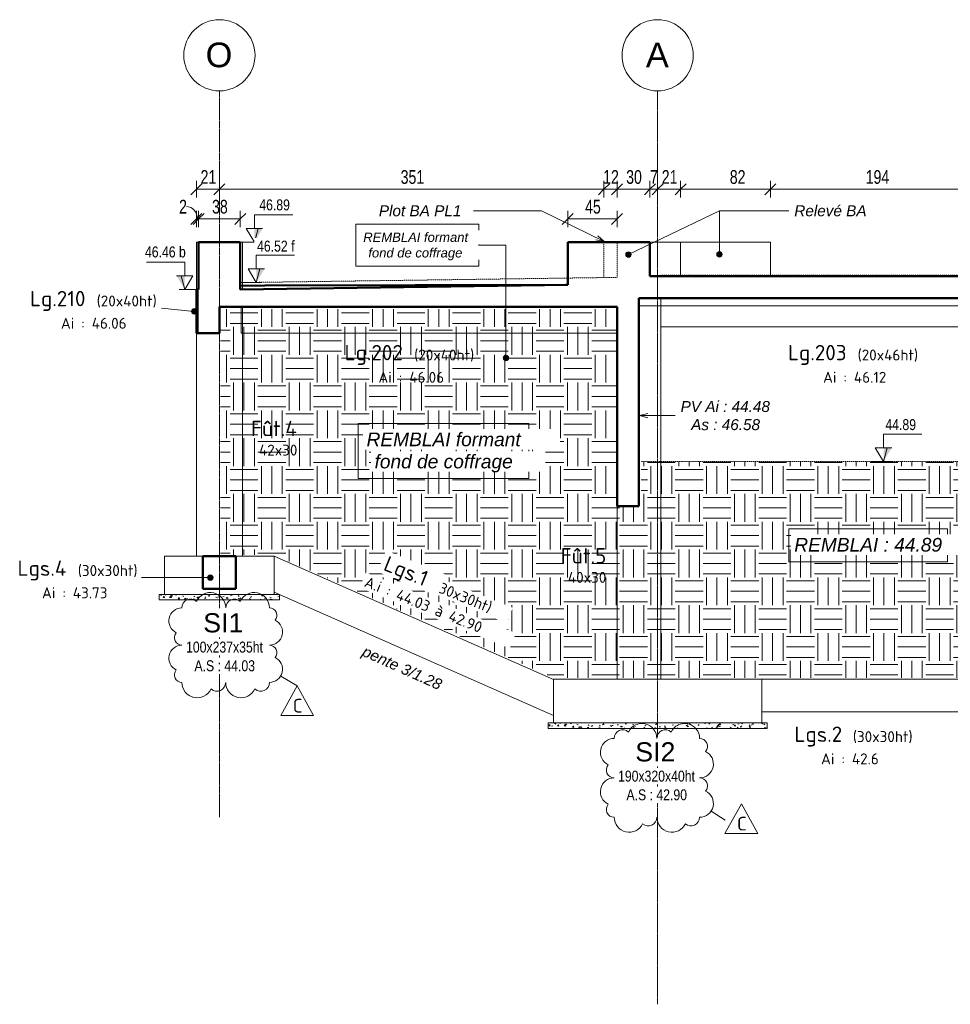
# Model space of a CAD drawing. Header units: millimetres. Extents: x 3690 to 285311, y -2348 to 78336.
# Tile 40 of 46: x 182780 to 191275, y 39938 to 48921. Entities that reach past the tile are written whole.
import ezdxf

# ---------------------------------------------------------------- set-up
doc = ezdxf.new("R2010")
doc.units = ezdxf.units.MM
doc.linetypes.add('Ligne de quadrillage', pattern=[22.225, 12.7, -3.175, 3.175, -3.175])
doc.linetypes.add('tiret perso', pattern=[2.6, 1.3, -1.3])
for name, color, linetype, lineweight in [('A-ANNO-DIMS', 211, 'Continuous', 9), ('A-ANNO-DIMS-50', 211, 'Continuous', 9), ('A-DETL', 90, 'Continuous', 5), ('A-DETL-GENF', 92, 'Continuous', 5), ('A-DETL-THIN', 151, 'Continuous', 5), ('A-DETL-WIDE', 214, 'Continuous', 50), ('A-FLOR', 192, 'Continuous', 5), ('A-WALL', 113, 'Continuous', 9), ('G-ANNO-DIMS', 111, 'Continuous', 9), ('G-ANNO-REVC', 71, 'Continuous', 9), ('G-ANNO-REVC-IDEN', 71, 'Continuous', 9), ('G-ANNO-TEXT', 231, 'Continuous', 9), ('S-BEAM', 12, 'Continuous', 5), ('S-BEAM-IDEN', 2, 'Continuous', 9), ('S-COLS', 52, 'Continuous', 5), ('S-COLS-IDEN', 171, 'Continuous', 9), ('S-FNDN', 32, 'Continuous', 9), ('S-FNDN-IDEN', 2, 'Continuous', 9), ('S-GRID', 1, 'Continuous', 9), ('S-GRID-IDEN', 1, 'Continuous', 9)]:
    doc.layers.add(name, color=color, linetype=linetype, lineweight=lineweight)
doc.styles.add('Arial Narrow_5', font='ARIALN.TTF', dxfattribs={"width": 0.9, "height": 125})
doc.styles.add('Arial_5', font='arial.ttf', dxfattribs={"height": 225})
doc.styles.add('Arial_6', font='arial.ttf', dxfattribs={"width": 0.8, "height": 100})
doc.styles.add('Arial_7', font='arial.ttf', dxfattribs={"height": 175})
doc.styles.add('Arial_I', font='ariali.ttf', dxfattribs={"height": 125})
doc.styles.add('Arial_I_1', font='ariali.ttf', dxfattribs={"height": 100})
doc.styles.add('Arial_I_3', font='ariali.ttf', dxfattribs={"height": 85})
doc.styles.add('ISOCPEUR', font='isocpeur.ttf', dxfattribs={"height": 100})
doc.styles.add('ISOCPEUR_1', font='isocpeur.ttf', dxfattribs={"height": 125})
doc.styles.add('ISOCPEUR_B', font='txt', dxfattribs={"height": 140})
doc.dimstyles.new('AB6_1_50_-_GB_1', dxfattribs={"dimscale": 304.8, "dimtxt": 127.928872, "dimasz": 0.328084, "dimexe": 0.246063, "dimexo": 0.0625, "dimgap": 0.04101, "dimtad": 1, "dimdec": 0, "dimlfac": 0.1, "dimdsep": 46, "dimtxsty": 'Arial Narrow_5', "dimblk1": 'OBLIQUE', "dimblk2": 'OBLIQUE', "dimsah": 1, "dimcen": 0.09, "dimazin": 0, "dimtfac": 1, "dimtdec": 4, "dimtix": 1, "dimtmove": 2, "dimatfit": 3, "dimfxl": 0.246063, "dimfxlon": 1, "dimtvp": 1, "dimtolj": 1, "dimtzin": 0, "dimarcsym": 2})
doc.dimstyles.new('AB6_1_50_-_GB_2', dxfattribs={"dimscale": 304.8, "dimtxt": 127.928872, "dimasz": 0.328084, "dimexe": 0.246063, "dimexo": 0.0625, "dimgap": 0.04101, "dimtad": 1, "dimdec": 0, "dimlfac": 0.1, "dimdsep": 46, "dimtxsty": 'Arial Narrow_5', "dimblk1": 'OBLIQUE', "dimblk2": 'OBLIQUE', "dimsah": 1, "dimcen": 0.09, "dimazin": 0, "dimtfac": 1, "dimtdec": 4, "dimtix": 1, "dimtmove": 1, "dimatfit": 3, "dimfxl": 0.246063, "dimfxlon": 1, "dimtvp": 1, "dimtolj": 1, "dimtzin": 0, "dimarcsym": 2})
doc.dimstyles.new('AB6_1_50_-_GB_3', dxfattribs={"dimscale": 304.8, "dimtxt": 127.928872, "dimasz": 0.328084, "dimexe": 0.246063, "dimexo": 0.0625, "dimgap": 0.04101, "dimtad": 1, "dimdec": 0, "dimlfac": 0.1, "dimdsep": 46, "dimtxsty": 'Arial Narrow_5', "dimblk1": 'OBLIQUE', "dimblk2": 'OBLIQUE', "dimsah": 1, "dimcen": 0.09, "dimazin": 0, "dimtfac": 1, "dimtdec": 4, "dimtix": 1, "dimtmove": 0, "dimatfit": 3, "dimfxl": 0.246063, "dimfxlon": 1, "dimtvp": 1, "dimtolj": 1, "dimtzin": 0, "dimarcsym": 2})

# ---------------------------------------------------------------- blocks, each defined once
blk = doc.blocks.new('Quadrillage - M_Extrémité de la ligne de quadrillage - Cercle-11575-101 variante')
at = {"layer": 'S-GRID-IDEN'}
blk.add_circle((-15938.1, 48596.2), 325, dxfattribs=at)
blk = doc.blocks.new('Cotes d_élévation - M_Cote d_élévation - Extérieur rempli-1422902-101 variante')
at = {"layer": 'G-ANNO-DIMS'}
blk.add_hatch(color=256, dxfattribs=at).paths.add_polyline_path([(-7492.7, 44483.3), (-7492.7, 44608.3), (-7417.7, 44608.3)])
for p, q in [((-7492.7, 44608.3), (-7492.7, 44733.3)), ((-7492.7, 44733.3), (-7142.7, 44733.3)), ((-7492.7, 44483.3), (-7567.7, 44608.3)), ((-7492.7, 44608.3), (-7567.7, 44608.3)), ((-7417.7, 44608.3), (-7492.7, 44608.3)), ((-7459.3, 44608.3), (-7492.7, 44483.3)), ((-7542.7, 44483.3), (-7442.7, 44483.3))]:
    blk.add_line(p, q, dxfattribs=at)
blk = doc.blocks.new('DIMBLOCK428-101 variante')
at = {"layer": 'A-ANNO-DIMS-50'}
for p, q in [((184393.6, 47374.5), (184393.6, 47449.5)), ((184603.6, 47374.5), (184603.6, 47449.5)), ((184393.6, 47374.5), (184603.6, 47374.5)), ((184393.6, 47374.5), (184393.6, 47299.5)), ((184603.6, 47374.5), (184603.6, 47299.5))]:
    blk.add_line(p, q, dxfattribs=at)
at = {"layer": 'A-ANNO-DIMS-50', "lineweight": 18}
for p, q in [((184393.6, 47374.5), (184343.6, 47324.5)), ((184393.6, 47374.5), (184443.6, 47424.5)), ((184603.6, 47374.5), (184553.6, 47324.5)), ((184603.6, 47374.5), (184653.6, 47424.5))]:
    blk.add_line(p, q, dxfattribs=at)
at = {"layer": 'A-ANNO-DIMS-50', "color": 0, "insert": (184431.6, 47548.6), "char_height": 125, "width": 160.825, "attachment_point": 1, "line_spacing_factor": 0.974696, "style": 'Arial Narrow_5'}
blk.add_mtext('21', dxfattribs=at)
blk = doc.blocks.new('_Oblique')
at = {"color": 0, "linetype": 'ByBlock', "lineweight": -2}
blk.add_line((-0.5, -0.5), (0.5, 0.5), dxfattribs=at)
blk = doc.blocks.new('DIMBLOCK429-101 variante')
at = {"layer": 'A-ANNO-DIMS-50'}
for p, q in [((184603.6, 47374.5), (184603.6, 47449.5)), ((188113.6, 47374.5), (188113.6, 47449.5)), ((184603.6, 47374.5), (188113.6, 47374.5)), ((184603.6, 47374.5), (184603.6, 47299.5)), ((188113.6, 47374.5), (188113.6, 47299.5))]:
    blk.add_line(p, q, dxfattribs=at)
at = {"layer": 'A-ANNO-DIMS-50', "lineweight": 18}
for p, q in [((184603.6, 47374.5), (184553.6, 47324.5)), ((184603.6, 47374.5), (184653.6, 47424.5)), ((188113.6, 47374.5), (188063.6, 47324.5)), ((188113.6, 47374.5), (188163.6, 47424.5))]:
    blk.add_line(p, q, dxfattribs=at)
at = {"layer": 'A-ANNO-DIMS-50', "color": 0, "insert": (186258.1, 47548.6), "char_height": 125, "width": 241.237, "attachment_point": 1, "line_spacing_factor": 0.974696, "style": 'Arial Narrow_5'}
blk.add_mtext('351', dxfattribs=at)
blk = doc.blocks.new('DIMBLOCK430-101 variante')
at = {"layer": 'A-ANNO-DIMS-50'}
for p, q in [((188113.6, 47374.5), (188113.6, 47449.5)), ((188233.6, 47374.5), (188233.6, 47449.5)), ((188113.6, 47374.5), (188233.6, 47374.5)), ((188113.6, 47374.5), (188113.6, 47299.5)), ((188233.6, 47374.5), (188233.6, 47299.5))]:
    blk.add_line(p, q, dxfattribs=at)
at = {"layer": 'A-ANNO-DIMS-50', "lineweight": 18}
for p, q in [((188113.6, 47374.5), (188063.6, 47324.5)), ((188113.6, 47374.5), (188163.6, 47424.5)), ((188233.6, 47374.5), (188183.6, 47324.5)), ((188233.6, 47374.5), (188283.6, 47424.5))]:
    blk.add_line(p, q, dxfattribs=at)
at = {"layer": 'A-ANNO-DIMS-50', "color": 0, "insert": (188106.6, 47548.6), "char_height": 125, "width": 160.825, "attachment_point": 1, "line_spacing_factor": 0.974696, "style": 'Arial Narrow_5'}
blk.add_mtext('12', dxfattribs=at)
blk = doc.blocks.new('DIMBLOCK431-101 variante')
at = {"layer": 'A-ANNO-DIMS-50'}
for p, q in [((188233.6, 47374.5), (188233.6, 47449.5)), ((188533.6, 47374.5), (188533.6, 47449.5)), ((188233.6, 47374.5), (188533.6, 47374.5)), ((188233.6, 47374.5), (188233.6, 47299.5)), ((188533.6, 47374.5), (188533.6, 47299.5))]:
    blk.add_line(p, q, dxfattribs=at)
at = {"layer": 'A-ANNO-DIMS-50', "lineweight": 18}
for p, q in [((188233.6, 47374.5), (188183.6, 47324.5)), ((188233.6, 47374.5), (188283.6, 47424.5)), ((188533.6, 47374.5), (188483.6, 47324.5)), ((188533.6, 47374.5), (188583.6, 47424.5))]:
    blk.add_line(p, q, dxfattribs=at)
at = {"layer": 'A-ANNO-DIMS-50', "color": 0, "insert": (188316.6, 47548.6), "char_height": 125, "width": 160.825, "attachment_point": 1, "line_spacing_factor": 0.974696, "style": 'Arial Narrow_5'}
blk.add_mtext('30', dxfattribs=at)
blk = doc.blocks.new('DIMBLOCK432-101 variante')
at = {"layer": 'A-ANNO-DIMS-50'}
for p, q in [((188533.6, 47374.5), (188533.6, 47449.5)), ((188603.6, 47374.5), (188603.6, 47449.5)), ((188533.6, 47374.5), (188603.6, 47374.5)), ((188533.6, 47374.5), (188533.6, 47299.5)), ((188603.6, 47374.5), (188603.6, 47299.5))]:
    blk.add_line(p, q, dxfattribs=at)
at = {"layer": 'A-ANNO-DIMS-50', "lineweight": 18}
for p, q in [((188533.6, 47374.5), (188483.6, 47324.5)), ((188533.6, 47374.5), (188583.6, 47424.5)), ((188603.6, 47374.5), (188553.6, 47324.5)), ((188603.6, 47374.5), (188653.6, 47424.5))]:
    blk.add_line(p, q, dxfattribs=at)
at = {"layer": 'A-ANNO-DIMS-50', "color": 0, "insert": (188535.1, 47548.6), "char_height": 125, "width": 80.412, "attachment_point": 1, "line_spacing_factor": 0.974696, "style": 'Arial Narrow_5'}
blk.add_mtext('7', dxfattribs=at)
blk = doc.blocks.new('DIMBLOCK433-101 variante')
at = {"layer": 'A-ANNO-DIMS-50'}
for p, q in [((188603.6, 47374.5), (188603.6, 47449.5)), ((188813.6, 47374.5), (188813.6, 47449.5)), ((188603.6, 47374.5), (188813.6, 47374.5)), ((188603.6, 47374.5), (188603.6, 47299.5)), ((188813.6, 47374.5), (188813.6, 47299.5))]:
    blk.add_line(p, q, dxfattribs=at)
at = {"layer": 'A-ANNO-DIMS-50', "lineweight": 18}
for p, q in [((188603.6, 47374.5), (188553.6, 47324.5)), ((188603.6, 47374.5), (188653.6, 47424.5)), ((188813.6, 47374.5), (188763.6, 47324.5)), ((188813.6, 47374.5), (188863.6, 47424.5))]:
    blk.add_line(p, q, dxfattribs=at)
at = {"layer": 'A-ANNO-DIMS-50', "color": 0, "insert": (188641.6, 47548.6), "char_height": 125, "width": 160.825, "attachment_point": 1, "line_spacing_factor": 0.974696, "style": 'Arial Narrow_5'}
blk.add_mtext('21', dxfattribs=at)
blk = doc.blocks.new('DIMBLOCK434-101 variante')
at = {"layer": 'A-ANNO-DIMS-50'}
for p, q in [((188813.6, 47374.5), (188813.6, 47449.5)), ((189633.6, 47374.5), (189633.6, 47449.5)), ((188813.6, 47374.5), (189633.6, 47374.5)), ((188813.6, 47374.5), (188813.6, 47299.5)), ((189633.6, 47374.5), (189633.6, 47299.5))]:
    blk.add_line(p, q, dxfattribs=at)
at = {"layer": 'A-ANNO-DIMS-50', "lineweight": 18}
for p, q in [((188813.6, 47374.5), (188763.6, 47324.5)), ((188813.6, 47374.5), (188863.6, 47424.5)), ((189633.6, 47374.5), (189583.6, 47324.5)), ((189633.6, 47374.5), (189683.6, 47424.5))]:
    blk.add_line(p, q, dxfattribs=at)
at = {"layer": 'A-ANNO-DIMS-50', "color": 0, "insert": (189262.6, 47548.6), "char_height": 125, "width": 160.825, "attachment_point": 1, "line_spacing_factor": 0.974696, "style": 'Arial Narrow_5'}
blk.add_mtext('82', dxfattribs=at)
blk = doc.blocks.new('DIMBLOCK435-101 variante')
at = {"layer": 'A-ANNO-DIMS-50'}
for p, q in [((189633.6, 47374.5), (189633.6, 47449.5)), ((191573.6, 47374.5), (191573.6, 47449.5)), ((189633.6, 47374.5), (191573.6, 47374.5)), ((189633.6, 47374.5), (189633.6, 47299.5)), ((191573.6, 47374.5), (191573.6, 47299.5))]:
    blk.add_line(p, q, dxfattribs=at)
at = {"layer": 'A-ANNO-DIMS-50', "lineweight": 18}
for p, q in [((189633.6, 47374.5), (189583.6, 47324.5)), ((189633.6, 47374.5), (189683.6, 47424.5)), ((191573.6, 47374.5), (191523.6, 47324.5)), ((191573.6, 47374.5), (191623.6, 47424.5))]:
    blk.add_line(p, q, dxfattribs=at)
at = {"layer": 'A-ANNO-DIMS-50', "color": 0, "insert": (190503.1, 47548.6), "char_height": 125, "width": 241.237, "attachment_point": 1, "line_spacing_factor": 0.974696, "style": 'Arial Narrow_5'}
blk.add_mtext('194', dxfattribs=at)
blk = doc.blocks.new('DIMBLOCK448-101 variante')
at = {"layer": 'A-ANNO-DIMS-50'}
for p, q in [((187783.6, 47103.5), (187783.6, 47178.5)), ((188233.6, 47103.5), (188233.6, 47178.5)), ((187783.6, 47103.5), (188233.6, 47103.5)), ((187783.6, 47103.5), (187783.6, 47028.5)), ((188233.6, 47103.5), (188233.6, 47028.5))]:
    blk.add_line(p, q, dxfattribs=at)
at = {"layer": 'A-ANNO-DIMS-50', "lineweight": 18}
for p, q in [((187783.6, 47103.5), (187733.6, 47053.5)), ((187783.6, 47103.5), (187833.6, 47153.5)), ((188233.6, 47103.5), (188183.6, 47053.5)), ((188233.6, 47103.5), (188283.6, 47153.5))]:
    blk.add_line(p, q, dxfattribs=at)
at = {"layer": 'A-ANNO-DIMS-50', "color": 0, "insert": (187941.6, 47277.6), "char_height": 125, "width": 160.825, "attachment_point": 1, "line_spacing_factor": 0.974696, "style": 'Arial Narrow_5'}
blk.add_mtext('45', dxfattribs=at)
blk = doc.blocks.new('DIMBLOCK449-101 variante')
at = {"layer": 'A-ANNO-DIMS-50'}
for p, q in [((184393.6, 47103.5), (184393.6, 47178.5)), ((184413.6, 47103.5), (184413.6, 47178.5)), ((184393.6, 47103.5), (184413.6, 47103.5)), ((184393.6, 47103.5), (184393.6, 47028.5)), ((184413.6, 47103.5), (184413.6, 47028.5))]:
    blk.add_line(p, q, dxfattribs=at)
at = {"layer": 'A-ANNO-DIMS-50', "lineweight": 18}
for p, q in [((184393.6, 47103.5), (184343.6, 47053.5)), ((184413.6, 47103.5), (184363.6, 47053.5)), ((184393.6, 47103.5), (184443.6, 47153.5)), ((184413.6, 47103.5), (184463.6, 47153.5))]:
    blk.add_line(p, q, dxfattribs=at)
at = {"layer": 'A-ANNO-DIMS-50'}
blk.add_ellipse((184302.6, 47103.5), major_axis=(0, 114), ratio=0.886118, start_param=4.712389, end_param=6.283185, dxfattribs=at)
at = {"layer": 'A-ANNO-DIMS-50', "color": 0, "insert": (184235.6, 47277.6), "char_height": 125, "width": 80.412, "attachment_point": 1, "line_spacing_factor": 0.974696, "style": 'Arial Narrow_5'}
blk.add_mtext('2', dxfattribs=at)
blk = doc.blocks.new('DIMBLOCK450-101 variante')
at = {"layer": 'A-ANNO-DIMS-50'}
for p, q in [((184413.6, 47103.5), (184413.6, 47178.5)), ((184793.6, 47103.5), (184793.6, 47178.5)), ((184413.6, 47103.5), (184793.6, 47103.5)), ((184413.6, 47103.5), (184413.6, 47028.5)), ((184793.6, 47103.5), (184793.6, 47028.5))]:
    blk.add_line(p, q, dxfattribs=at)
at = {"layer": 'A-ANNO-DIMS-50', "lineweight": 18}
for p, q in [((184413.6, 47103.5), (184363.6, 47053.5)), ((184413.6, 47103.5), (184463.6, 47153.5)), ((184793.6, 47103.5), (184743.6, 47053.5)), ((184793.6, 47103.5), (184843.6, 47153.5))]:
    blk.add_line(p, q, dxfattribs=at)
at = {"layer": 'A-ANNO-DIMS-50', "color": 0, "insert": (184536.6, 47277.6), "char_height": 125, "width": 160.825, "attachment_point": 1, "line_spacing_factor": 0.974696, "style": 'Arial Narrow_5'}
blk.add_mtext('38', dxfattribs=at)
blk = doc.blocks.new('Family - ___-3267681-101 variante')
at = {"layer": 'G-ANNO-REVC'}
for centre, radius, start, end in [((-16020.8, 43554.6), 140, 0, 154.79123), ((-15620.8, 43554.6), 140, 0, 154.79123), ((-16200.8, 43554.6), 80, 48.18969, 180), ((-15800.8, 43554.6), 80, 48.18969, 180), ((-16280.8, 43435.6), 119, 90, 244.79123), ((-15480.8, 43486.6), 68, 318.18969, 90), ((-15480.8, 43333.6), 119, 270, 64.79123), ((-16280.8, 43282.6), 68, 138.18969, 270), ((-16280.8, 43095.6), 119, 90, 244.79123), ((-15480.8, 43146.6), 68, 318.18969, 90), ((-15480.8, 42993.6), 119, 270, 64.79123), ((-16280.8, 42942.6), 68, 138.18969, 270), ((-16140.8, 42874.6), 140, 180, 334.79123), ((-15960.8, 42874.6), 80, 228.18969, 0), ((-15740.8, 42874.6), 140, 180, 334.79123), ((-15560.8, 42874.6), 80, 228.18969, 0)]:
    blk.add_arc(centre, radius, start, end, dxfattribs=at)
blk = doc.blocks.new('Family - ___-3267693-101 variante')
at = {"layer": 'G-ANNO-REVC'}
for centre, radius, start, end in [((-12081.2, 42363.8), 136.5, 0, 154.79123), ((-11691.2, 42363.8), 136.5, 0, 154.79123), ((-12256.7, 42363.8), 78, 48.18969, 180), ((-11866.7, 42363.8), 78, 48.18969, 180), ((-12334.7, 42237.8), 126, 90, 244.79123), ((-11554.7, 42291.8), 72, 318.18969, 90), ((-11554.7, 42129.8), 126, 270, 64.79123), ((-12334.7, 42075.8), 72, 138.18969, 270), ((-12334.7, 41877.8), 126, 90, 244.79123), ((-11554.7, 41931.8), 72, 318.18969, 90), ((-11554.7, 41769.8), 126, 270, 64.79123), ((-12334.7, 41715.8), 72, 138.18969, 270), ((-12198.2, 41643.8), 136.5, 180, 334.79123), ((-12022.7, 41643.8), 78, 228.18969, 0), ((-11808.2, 41643.8), 136.5, 180, 334.79123), ((-11632.7, 41643.8), 78, 228.18969, 0)]:
    blk.add_arc(centre, radius, start, end, dxfattribs=at)
blk = doc.blocks.new('M_Etiquette de révision - M_Etiquette de révision-2978296-101 variante')
at = {"layer": 'G-ANNO-REVC-IDEN'}
for p, q in [((-15378.2, 42571.8), (-15228.2, 42842.4)), ((-15228.2, 42842.4), (-15078.2, 42571.8)), ((-15078.2, 42571.8), (-15378.2, 42571.8))]:
    blk.add_line(p, q, dxfattribs=at)

msp = doc.modelspace()

# ---------------------------------------------------------------- hatches: boundary and pattern name
at = {"layer": 'A-DETL-GENF'}
h = msp.add_hatch(dxfattribs=at)
h.set_pattern_fill('FP_57', color=253, style=0, pattern_type=2)
h.set_pattern_definition([(0, (190796.47, 33958.4), (254, 254), [254, -254]), (0, (190796.47, 34053.65), (254, 254), [254, -254]), (0, (190796.47, 34148.9), (254, 254), [254, -254]), (90, (190828.22, 34180.65), (-254, 254), [254, -254]), (90, (190923.47, 34180.65), (-254, 254), [254, -254]), (90, (191018.72, 34180.65), (-254, 254), [254, -254])])
h.paths.add_polyline_path([(195843.34, 41691.8), (195856.19, 41767.46), (195880.68, 41840.2), (195916.21, 41908.24), (195961.91, 41969.9), (196016.67, 42023.68), (196079.14, 42068.27), (196147.8, 42102.57), (196220.97, 42125.74), (196296.86, 42137.23), (196373.61, 42136.74), (196373.61, 44890), (188453.61, 44890), (188453.61, 44473.3), (188223.61, 44473.3), (188223.61, 46279.78), (184613.61, 46279.78), (184613.61, 44037.1), (185105.6, 44037.1), (187660.32, 42914.9), (193406, 42914.9), (195354.43, 41937.14)])
h = msp.add_hatch(dxfattribs=at)
h.set_pattern_fill('FP_58', style=0, pattern_type=2)
h.set_pattern_definition([(50, (175087.38, 25405.01), (136.6383, -11.95415), [14.287, -157.162]), (355, (175087.38, 25405.01), (-26.4328, 143.293), [12.573, -124.587]), (100.451, (175098.76, 25404.02), (110.2073, 131.33785), [12.573, -133.137]), (46.184, (175087.38, 25443.12), (203.3094, -31.533), [21.431, -235.744]), (96.636, (175104.32, 25440.49), (178.052, 185.5712), [18.214, -200.352]), (351.184, (175087.38, 25443.12), (178.0533, 185.5696), [17.145, -188.595]), (21, (175106.43, 25433.59), (113.7111, -76.6989), [14.287, -157.162]), (326, (175106.43, 25433.59), (46.3515, 138.1404), [12.573, -124.587]), (71.451, (175115.9, 25427.2), (160.06335, 61.4411), [12.573, -133.137]), (37.5, (175087.375, 25405.015), (2.31655, 63.41591), [12.573, -111.633, 12.573, -115.062, -126.206]), (37.5, (175087.375, 25405.015), (2.31655, 63.41591), [-251.841, 12.573, -113.633]), (7.5, (175087.375, 25405.015), (50.11464, 75.13506), [12.573, -60.198, 12.573, -108.775, -48.101]), (7.5, (175087.375, 25405.015), (50.11464, 75.13506), [-194.119, 12.573, -35.528]), (327.5, (175044.894, 25405.015), (101.69258, -4.2962), [12.573, -35.052, 12.573, -136.017, -197.167]), (327.5, (175044.894, 25405.015), (101.69258, -4.2962), [-196.215, 12.573, -184.594]), (317.5, (175025.84, 25405.015), (111.0972, 19.0699), [12.573, -49.34, 12.573, -86.106, -140.018]), (317.5, (175025.84, 25405.015), (111.0972, 19.0699), [-160.592, 12.573, -127.445])])
h.paths.add_polyline_path([(185153.61, 43627.1), (185153.61, 43677.1), (184053.61, 43677.1), (184053.61, 43627.1)])
h = msp.add_hatch(dxfattribs=at)
h.set_pattern_fill('FP_61', style=0, pattern_type=2)
h.set_pattern_definition([(50, (178687.38, 24232.81), (136.6383, -11.95415), [14.288, -157.163]), (355, (178687.38, 24232.81), (-26.4328, 143.293), [12.573, -124.587]), (100.451, (178698.76, 24231.82), (110.2073, 131.33785), [12.573, -133.137]), (46.184, (178687.38, 24270.92), (203.3094, -31.533), [21.431, -235.744]), (96.636, (178704.32, 24268.29), (178.052, 185.5712), [18.214, -200.352]), (351.184, (178687.38, 24270.92), (178.0533, 185.5696), [17.145, -188.595]), (21, (178706.43, 24261.39), (113.71107, -76.6989), [14.287, -157.162]), (326, (178706.43, 24261.39), (46.3515, 138.1404), [12.573, -124.587]), (71.451, (178715.9, 24255), (160.06335, 61.4411), [12.573, -133.137]), (37.5, (178687.375, 24232.815), (2.31655, 63.41591), [12.573, -111.633, 12.573, -115.062, -126.206]), (37.5, (178687.375, 24232.815), (2.31655, 63.41591), [-251.841, 12.573, -113.633]), (7.5, (178687.375, 24232.815), (50.11464, 75.13506), [12.573, -60.198, 12.573, -108.775, -48.101]), (7.5, (178687.375, 24232.815), (50.11464, 75.13506), [-194.119, 12.573, -35.528]), (327.5, (178644.894, 24232.815), (101.69258, -4.2962), [12.573, -35.052, 12.573, -136.017, -197.167]), (327.5, (178644.894, 24232.815), (101.69258, -4.2962), [-196.215, 12.573, -184.594]), (317.5, (178625.84, 24232.815), (111.0972, 19.0699), [12.573, -49.34, 12.573, -86.106, -140.018]), (317.5, (178625.84, 24232.815), (111.0972, 19.0699), [-160.592, 12.573, -127.445])])
h.paths.add_polyline_path([(189603.61, 42454.9), (189603.61, 42504.9), (187603.61, 42504.9), (187603.61, 42454.9)])
at = {"layer": 'G-ANNO-TEXT'}
h = msp.add_hatch(color=7, dxfattribs=at)
edge = h.paths.add_edge_path()
edge.add_arc((189167.72, 46779.92), 25, 0, 360)
h = msp.add_hatch(color=7, dxfattribs=at)
edge = h.paths.add_edge_path()
edge.add_arc((188337.56, 46778.22), 25, 0, 360)
h = msp.add_hatch(color=7, dxfattribs=at)
edge = h.paths.add_edge_path()
edge.add_arc((187219.12, 45834.51), 25, 0, 360)
at = {"layer": 'S-BEAM-IDEN'}
h = msp.add_hatch(color=256, dxfattribs=at)
edge = h.paths.add_edge_path()
edge.add_arc((184373.55, 46260), 25, 0, 360)
h = msp.add_hatch(color=256, dxfattribs=at)
edge = h.paths.add_edge_path()
edge.add_arc((184521.16, 43830.62), 25, 0, 360)

# ---------------------------------------------------------------- linework, layer by layer
at = {"layer": 'A-DETL', "linetype": 'tiret perso'}
for p, q in [((188113.61, 46890), (188113.61, 46568.34)), ((188233.61, 46570), (188233.61, 46890)), ((184793.61, 46522.55), (188233.61, 46570)), ((188633.61, 46590), (197762.1, 46590)), ((196373.61, 44890), (188453.61, 44890))]:
    msp.add_line(p, q, dxfattribs=at)
at = {"layer": 'A-DETL-THIN'}
for p, q in [((184053.61, 43677.1), (184053.61, 43627.1)), ((185153.61, 43677.1), (184053.61, 43677.1)), ((185153.61, 43627.1), (185153.61, 43677.1)), ((184053.61, 43627.1), (185153.61, 43627.1)), ((187603.61, 42504.9), (187603.61, 42454.9)), ((189603.61, 42504.9), (187603.61, 42504.9)), ((189603.61, 42454.9), (189603.61, 42504.9)), ((187603.61, 42454.9), (189603.61, 42454.9))]:
    msp.add_line(p, q, dxfattribs=at)
at = {"layer": 'A-DETL-WIDE'}
for p, q in [((184793.61, 46890), (184413.61, 46890)), ((184413.61, 46890), (184413.61, 46460)), ((184793.61, 46460.96), (184793.61, 46890)), ((188533.61, 46890), (187783.61, 46890)), ((187783.61, 46890), (187783.61, 46502.8)), ((188533.61, 46580), (188533.61, 46890)), ((192343.61, 46580), (188533.61, 46580)), ((184413.61, 46460), (184403.61, 46460)), ((184403.61, 46460), (184403.61, 46060)), ((187783.61, 46502.8), (184793.61, 46460.96)), ((188433.61, 46228.85), (188433.61, 46380)), ((188433.61, 46380), (192343.61, 46380)), ((184603.61, 46060), (184603.61, 46300)), ((184603.61, 46300), (188233.61, 46300)), ((188233.61, 46300), (188233.61, 46228.85)), ((184403.61, 46060), (184603.61, 46060))]:
    msp.add_line(p, q, dxfattribs=at)
at = {"layer": 'A-FLOR', "lineweight": 50}
for p, q in [((185019.62, 46495.9), (184793.61, 46494.34)), ((187761.92, 46502.63), (185019.62, 46495.9)), ((187783.61, 46502.97), (187761.92, 46502.63))]:
    msp.add_line(p, q, dxfattribs=at)
at = {"layer": 'A-FLOR'}
for p, q in [((188633.61, 46380), (188633.61, 46310)), ((192503.61, 46310), (188433.61, 46310))]:
    msp.add_line(p, q, dxfattribs=at)
at = {"layer": 'A-WALL'}
for p, q in [((189633.61, 46890), (188813.61, 46890)), ((188813.61, 46890), (188813.61, 46580)), ((189633.61, 46580), (189633.61, 46890))]:
    msp.add_line(p, q, dxfattribs=at)
at = {"layer": 'A-WALL', "lineweight": 50}
for p, q in [((188233.61, 46228.85), (188233.61, 44483.3)), ((188433.61, 44483.3), (188433.61, 46228.85)), ((188233.61, 44483.3), (188433.61, 44483.3))]:
    msp.add_line(p, q, dxfattribs=at)
at = {"layer": 'G-ANNO-DIMS'}
for p, q in [((184793.61, 46890), (184987.03, 46890)), ((184987.03, 46890), (184922.53, 46890)), ((184274.92, 46460), (184286.9, 46460)), ((184403.61, 46460), (184274.92, 46460)), ((184793.61, 46522.55), (184986.21, 46522.55)), ((184986.21, 46522.55), (184940.1, 46522.55)), ((190556.8, 44890), (190740.29, 44890)), ((190740.29, 44890), (190665.74, 44890))]:
    msp.add_line(p, q, dxfattribs=at)
at = {"layer": 'G-ANNO-REVC-IDEN'}
for p, q in [((185162.99, 42932.49), (185313.54, 42842.45)), ((189092.45, 41700.87), (189218.75, 41618.39))]:
    msp.add_line(p, q, dxfattribs=at)
at = {"layer": 'G-ANNO-TEXT', "color": 50}
for p, q in [((186926.2, 47177.87), (186922.8, 47177.87)), ((187542.53, 47177.87), (186926.2, 47177.87)), ((188116.19, 46897.1), (187542.53, 47177.87)), ((188337.56, 46778.22), (189167.72, 47177.87)), ((189167.72, 47177.87), (189801.19, 47177.87)), ((189167.72, 46779.92), (189167.72, 47177.87)), ((189167.72, 47177.87), (189801.19, 47177.87)), ((188116.19, 46897.1), (188039.99, 46912.02)), ((188116.19, 46897.1), (188057.66, 46948.12)), ((187219.12, 46864.15), (186972.41, 46864.15)), ((187219.12, 45834.51), (187219.12, 46864.15)), ((188438.47, 45308.58), (188513.47, 45328.68)), ((188438.47, 45308.58), (188513.47, 45288.49)), ((188438.47, 45308.58), (188763.67, 45308.58))]:
    msp.add_line(p, q, dxfattribs=at)
at = {"layer": 'G-ANNO-TEXT', "color": 50, "flags": 128}
for points in [[(185850.41, 47056.4), (186972.41, 47056.4), (186972.41, 46671.9), (185850.41, 46671.9)], [(185870.4, 45238.15), (187428.9, 45238.15), (187428.9, 44734.15), (185870.4, 44734.15)], [(189801.19, 44276.64), (191250.69, 44276.64), (191250.69, 43974.64), (189801.19, 43974.64)]]:
    msp.add_lwpolyline(points, close=True, dxfattribs=at)
at = {"layer": 'G-ANNO-TEXT', "color": 50}
for centre in [(189167.72, 46779.92), (188337.56, 46778.22), (187219.12, 45834.51)]:
    msp.add_circle(centre, 25, dxfattribs=at)
at = {"layer": 'S-BEAM', "lineweight": 50}
for p, q in [((184403.61, 46460), (184393.61, 46460)), ((184393.61, 46460), (184393.61, 46060)), ((184393.61, 46060), (184403.61, 46060)), ((184753.61, 44027.1), (184453.61, 44027.1)), ((184453.61, 44027.1), (184453.61, 43727.1)), ((184753.61, 43727.1), (184753.61, 44027.1)), ((184453.61, 43727.1), (184753.61, 43727.1))]:
    msp.add_line(p, q, dxfattribs=at)
at = {"layer": 'S-BEAM'}
for p, q in [((184393.61, 46460), (184403.61, 46460)), ((184393.61, 46060), (184393.61, 46460)), ((184393.61, 46460), (184393.61, 46060)), ((184403.61, 46460), (184393.61, 46460)), ((188633.61, 46380), (188633.61, 46120)), ((188633.61, 46310), (188633.61, 46380)), ((184803.61, 46060), (184803.61, 46300)), ((184803.61, 46300), (184803.61, 46060)), ((188633.61, 46120), (188633.61, 46310)), ((188233.61, 46060), (188233.61, 46228.85)), ((188233.61, 46228.85), (188233.61, 46060)), ((188633.61, 46120), (192403.61, 46120)), ((188633.61, 46120), (192403.61, 46120)), ((184403.61, 46060), (184393.61, 46060)), ((184393.61, 46060), (184403.61, 46060)), ((184803.61, 46060), (188233.61, 46060)), ((184803.61, 46060), (188233.61, 46060)), ((184753.61, 44027.1), (184453.61, 44027.1)), ((184453.61, 44027.1), (184453.61, 43727.1)), ((184753.61, 43727.1), (184753.61, 44027.1)), ((185103.61, 44027.08), (185103.61, 43699.18)), ((185103.65, 44027.08), (187653.61, 42901.58)), ((184453.61, 43727.1), (184753.61, 43727.1)), ((185103.61, 43699.18), (187653.61, 42573.66)), ((187653.61, 42573.66), (187653.61, 42901.58)), ((189553.61, 42904.9), (189553.61, 42604.9)), ((189553.61, 42904.9), (191703.61, 42904.9)), ((189553.61, 42604.9), (191703.61, 42604.9))]:
    msp.add_line(p, q, dxfattribs=at)
at = {"layer": 'S-BEAM-IDEN'}
for p, q in [((184373.55, 46260), (184075.62, 46290)), ((184521.16, 43830.62), (183893.21, 43830.62))]:
    msp.add_line(p, q, dxfattribs=at)
for centre in [(184373.55, 46260), (184521.16, 43830.62)]:
    msp.add_circle(centre, 25, dxfattribs=at)
at = {"layer": 'S-COLS'}
for p, q in [((184393.61, 46460), (184393.61, 44027.1)), ((184393.61, 46460), (184393.61, 46060)), ((184393.61, 46460), (184403.61, 46460)), ((184403.61, 46460), (184393.61, 46460)), ((188633.61, 46380), (188633.61, 42904.9)), ((188633.61, 46310), (188633.61, 46380)), ((184813.61, 46300), (184813.61, 44027.1)), ((184813.61, 44027.1), (184813.61, 46300)), ((188633.61, 42904.9), (188633.61, 46310)), ((188233.61, 46228.85), (188233.61, 42904.9)), ((188233.61, 46228.85), (188233.61, 42904.9)), ((184393.61, 46060), (184393.61, 44027.1)), ((184813.61, 44027.1), (184393.61, 44027.1)), ((184393.61, 44027.1), (184813.61, 44027.1)), ((188633.61, 42904.9), (188233.61, 42904.9)), ((188233.61, 42904.9), (188633.61, 42904.9))]:
    msp.add_line(p, q, dxfattribs=at)
at = {"layer": 'S-FNDN'}
for p, q in [((184413.61, 46890), (184393.61, 46890)), ((184393.61, 46890), (184393.61, 46460)), ((184813.61, 46890), (184793.61, 46890)), ((184813.61, 46461.24), (184813.61, 46890)), ((188813.61, 46890), (188533.61, 46890)), ((184403.61, 46460), (184393.61, 46460))]:
    msp.add_line(p, q, dxfattribs=at)
at = {"layer": 'S-FNDN', "lineweight": 5}
for p, q in [((184103.61, 44027.1), (185103.61, 44027.1)), ((184103.61, 43677.1), (184103.61, 44027.1)), ((185103.61, 43677.1), (185103.61, 44027.1)), ((185103.61, 43677.1), (184103.61, 43677.1)), ((189553.61, 42904.9), (187653.61, 42904.9)), ((187653.61, 42904.9), (187653.61, 42504.9)), ((189553.61, 42504.9), (189553.61, 42904.9)), ((187653.61, 42504.9), (189553.61, 42504.9))]:
    msp.add_line(p, q, dxfattribs=at)
at = {"layer": 'S-GRID', "linetype": 'Ligne de quadrillage'}
for p, q in [((184603.61, 41643.65), (184603.61, 48271.19)), ((188603.61, 39937.64), (188603.61, 48271.19))]:
    msp.add_line(p, q, dxfattribs=at)

# ---------------------------------------------------------------- block references
at = {"layer": 'G-ANNO-DIMS'}
for p in [(192415.2, 2406.7), (192432.77, 2039.25), (198158.41, 406.7)]:
    msp.add_blockref('Cotes d_élévation - M_Cote d_élévation - Extérieur rempli-1422902-101 variante', p, dxfattribs=at)
at = {"layer": 'G-ANNO-DIMS', "extrusion": (0, 0, -1)}
msp.add_blockref('Cotes d_élévation - M_Cote d_élévation - Extérieur rempli-1422902-101 variante', (-176794.23, 1976.7), dxfattribs=at)
at = {"layer": 'G-ANNO-REVC-IDEN'}
for p in [(200541.71, 0), (204596.92, -1076.37)]:
    msp.add_blockref('M_Etiquette de révision - M_Etiquette de révision-2978296-101 variante', p, dxfattribs=at)
at = {"layer": 'S-GRID-IDEN'}
for p in [(200541.71, 0), (204541.71, 0)]:
    msp.add_blockref('Quadrillage - M_Extrémité de la ligne de quadrillage - Cercle-11575-101 variante', p, dxfattribs=at)

# ---------------------------------------------------------------- texts
at = {"layer": 'G-ANNO-REVC-IDEN', "char_height": 125, "width": 108.2278, "attachment_point": 1, "style": 'ISOCPEUR_1'}
for insert in [(185273.21, 42724.74), (189328.42, 41648.37)]:
    msp.add_mtext('C', dxfattribs=dict(at, insert=insert))
at = {"layer": 'G-ANNO-TEXT', "color": 7, "char_height": 100, "attachment_point": 1, "style": 'Arial_I_1'}
for s, insert, width in [('Plot BA PL1 ', (186059.2, 47227.87), 986.0756), ('Relevé BA', (189851.19, 47227.87), 821.7297), ('PV Ai : 44.48', (188813.67, 45441.79), 1014.1347), ('As : 46.58', (188909.58, 45276.43), 781.6453)]:
    msp.add_mtext(s, dxfattribs=dict(at, insert=insert, width=width))
at = {"layer": 'S-BEAM-IDEN', "attachment_point": 1}
for s, insert, char_height, width, style in [('Lg.210', (182874.1, 46446.48), 140, 645.3584, 'ISOCPEUR_B'), ('(20x40ht)', (183483.62, 46404.61), 100, 713.5019, 'ISOCPEUR'), ('Ai : 46.06', (183156.49, 46201.6), 100, 737.5525, 'ISOCPEUR'), ('Lg.202', (185745.81, 45953.57), 140, 677.4259, 'ISOCPEUR_B'), ('(20x40ht)', (186381.83, 45911.69), 100, 713.5019, 'ISOCPEUR'), ('Lg.203', (189793.39, 45953.57), 140, 677.4259, 'ISOCPEUR_B'), ('(20x46ht)', (190429.41, 45911.69), 100, 713.5019, 'ISOCPEUR'), ('Ai : 46.06', (186054.7, 45708.69), 100, 737.5525, 'ISOCPEUR'), ('Ai : 46.12', (190113.78, 45708.69), 100, 709.4934, 'ISOCPEUR'), ('Lgs.4', (182761.19, 43987.1), 140, 573.2066, 'ISOCPEUR_B'), ('(30x30ht)', (183311.21, 43945.23), 100, 701.4766, 'ISOCPEUR'), ('Ai : 43.73', (182984.07, 43742.22), 100, 737.5525, 'ISOCPEUR'), ('Lgs.2', (189852.56, 42472.09), 140, 553.1644, 'ISOCPEUR_B'), ('(30x30ht)', (190386.08, 42430.21), 100, 701.4766, 'ISOCPEUR'), ('Ai : 42.6', (190095.44, 42227.2), 100, 649.3669, 'ISOCPEUR')]:
    msp.add_mtext(s, dxfattribs=dict(at, insert=insert, char_height=char_height, width=width, style=style))
at = {"layer": 'S-COLS-IDEN', "attachment_point": 1}
for s, insert, char_height, width, style in [('Fût.4', (184891.24, 45261.32), 140, 557.1728, 'ISOCPEUR_B'), ('42x30', (184965.22, 45044.25), 100, 452.9534, 'ISOCPEUR'), ('Fût.5', (187719.24, 44099.93), 140, 537.1306, 'ISOCPEUR_B'), ('40x30', (187784.97, 43882.87), 100, 452.9534, 'ISOCPEUR')]:
    msp.add_mtext(s, dxfattribs=dict(at, insert=insert, char_height=char_height, width=width, style=style))

# ---------------------------------------------------------------- dimensions: what is measured, and where the dimension line sits
at = {"layer": 'A-ANNO-DIMS'}
for base, p1, p2, override, picture, middle in [((184603.61, 47374.51), (184393.61, 47299.51), (184603.61, 47449.51), {"dimpost": '<>', "dimfxl": 258.069758}, 'DIMBLOCK428-101 variante', (184498.61, 47449.76)), ((188113.61, 47374.51), (184603.61, 47449.51), (188113.61, 47299.51), {"dimpost": '<>', "dimfxl": 3513.203666}, 'DIMBLOCK429-101 variante', (186358.61, 47450.83)), ((188233.61, 47374.51), (188113.61, 47299.51), (188233.61, 47299.51), {"dimpost": '<>', "dimfxl": 120}, 'DIMBLOCK430-101 variante', (188173.61, 47449.76)), ((188533.61, 47374.51), (188233.61, 47299.51), (188533.61, 47299.51), {"dimpost": '<>', "dimfxl": 300}, 'DIMBLOCK431-101 variante', (188383.61, 47450.83)), ((188603.61, 47374.51), (188533.61, 47299.51), (188603.61, 47449.51), {"dimpost": '<>', "dimfxl": 165.529454}, 'DIMBLOCK432-101 variante', (188568.61, 47449.51)), ((188813.61, 47374.51), (188603.61, 47449.51), (188813.61, 47299.51), {"dimpost": '<>', "dimfxl": 258.069595}, 'DIMBLOCK433-101 variante', (188708.61, 47449.76)), ((191573.61, 47374.51), (189633.61, 47299.51), (191573.61, 47299.51), {"dimpost": '<>', "dimfxl": 1940}, 'DIMBLOCK435-101 variante', (190603.61, 47450.83)), ((184793.61, 47103.54), (184413.61, 47028.54), (184793.61, 47028.54), {"dimpost": '<>', "dimfxl": 380}, 'DIMBLOCK450-101 variante', (184603.61, 47179.87)), ((188233.61, 47103.54), (187783.61, 47028.54), (188233.61, 47028.54), {"dimpost": '<>', "dimfxl": 450}, 'DIMBLOCK448-101 variante', (188008.61, 47179.61))]:
    dim = msp.add_linear_dim(base=base, p1=p1, p2=p2, dimstyle='AB6_1_50_-_GB_3', override=override, dxfattribs=at)
    dim.commit()
    dim.dimension.update_dxf_attribs({"geometry": picture, "text_midpoint": middle})
for base, p1, p2, dimstyle, override, picture, middle in [((189633.61, 47374.51), (188813.61, 47299.51), (189633.61, 47299.51), 'AB6_1_50_-_GB_1', {"dimpost": '<>', "dimfxl": 820.0002}, 'DIMBLOCK434-101 variante', (189343.02, 47465.22)), ((184413.61, 47103.54), (184393.61, 47028.54), (184413.61, 47028.54), 'AB6_1_50_-_GB_2', {"dimpost": '<>', "dimfxl": 20}, 'DIMBLOCK449-101 variante', (184275.76, 47194.26))]:
    dim = msp.add_linear_dim(base=base, p1=p1, p2=p2, dimstyle=dimstyle, override=override, dxfattribs=at)
    dim.commit()
    dim.dimension.update_dxf_attribs({"geometry": picture, "text_midpoint": middle, "dimtype": 160})

# ---------------------------------------------------------------- next in the draw order: texts
at = {"layer": 'G-ANNO-DIMS', "char_height": 100, "attachment_point": 1, "line_spacing_factor": 0.941778, "style": 'Arial_6', "bg_fill": 3, "box_fill_scale": 1.25, "bg_fill_color": 256, "bg_fill_true_color": 13158600, "bg_fill_transparency": 0}
for s, insert, width in [('46.89', (184967.54, 47281.48), 330.5503), ('46.52 f', (184947.26, 46905.26), 404.0059), ('46.46 b', (183923.86, 46852.14), 440.7337), ('44.89', (190682.83, 45276.82), 330.5503)]:
    msp.add_mtext(s, dxfattribs=dict(at, insert=insert, width=width))
at = {"layer": 'G-ANNO-TEXT', "color": 7, "attachment_point": 1, "bg_fill": 3, "box_fill_scale": 1.25, "bg_fill_color": 256, "bg_fill_true_color": 13158600, "bg_fill_transparency": 0}
for s, insert, char_height, width, style in [('REMBLAI formant ', (185916.94, 46978.96), 85, 1218.565, 'Arial_I_3'), ('fond de coffrage', (185963.25, 46836.74), 85, 1082.2781, 'Arial_I_3'), ('REMBLAI formant ', (185946.86, 45154.4), 125, 1735.6534, 'Arial_I'), ('fond de coffrage', (186019.62, 44952.66), 125, 1527.2147, 'Arial_I'), ('REMBLAI : 44.89', (189851.19, 44192.89), 125, 1631.4341, 'Arial_I')]:
    msp.add_mtext(s, dxfattribs=dict(at, insert=insert, char_height=char_height, width=width, style=style))
at = {"layer": 'G-ANNO-TEXT', "color": 7, "insert": (185938.55, 43212.41), "char_height": 100, "width": 962.025, "attachment_point": 1, "rotation": 335.825062, "style": 'Arial_I_1', "bg_fill": 3, "box_fill_scale": 1.25, "bg_fill_color": 256, "bg_fill_true_color": 13158600, "bg_fill_transparency": 0}
msp.add_mtext('pente 3/1.28', dxfattribs=at)
at = {"layer": 'S-BEAM-IDEN', "insert": (186598.19, 43804.2), "char_height": 100, "width": 701.4766, "attachment_point": 1, "rotation": 338, "style": 'ISOCPEUR', "bg_fill": 3, "box_fill_scale": 1.25, "bg_fill_color": 256, "bg_fill_true_color": 13158600, "bg_fill_transparency": 0}
msp.add_mtext('(30x30ht)', dxfattribs=at)
at = {"layer": 'S-FNDN-IDEN', "attachment_point": 1, "bg_fill": 3, "box_fill_scale": 1.25, "bg_fill_color": 256, "bg_fill_true_color": 13158600, "bg_fill_transparency": 0}
for s, insert, char_height, width, style in [('SI1', (184455.98, 43505.88), 175, 452.9534, 'Arial_7'), ('100x237x35ht', (184299.02, 43246.97), 100, 872.236, 'Arial_6'), ('A.S : 44.03', (184375.82, 43076.55), 100, 686.2445, 'Arial_6'), ('SI2', (188399.37, 42328.43), 175, 452.9534, 'Arial_7'), ('190x320x40ht', (188242.41, 42069.52), 100, 872.236, 'Arial_6'), ('A.S : 42.90', (188319.21, 41899.1), 100, 686.2445, 'Arial_6')]:
    msp.add_mtext(s, dxfattribs=dict(at, insert=insert, char_height=char_height, width=width, style=style))
at = {"layer": 'S-GRID-IDEN', "char_height": 225, "attachment_point": 1, "style": 'Arial_5', "bg_fill": 3, "box_fill_scale": 1.25, "bg_fill_color": 256, "bg_fill_true_color": 13158600, "bg_fill_transparency": 0}
for s, insert, width in [('O', (184477.8, 48712.47), 300.6328), ('A', (188496.05, 48712.47), 256.54)]:
    msp.add_mtext(s, dxfattribs=dict(at, insert=insert, width=width))

# ---------------------------------------------------------------- next in the draw order: block references
at = {"layer": 'G-ANNO-REVC'}
for name in ['Family - ___-3267681-101 variante', 'Family - ___-3267693-101 variante']:
    msp.add_blockref(name, (200541.71, 0), dxfattribs=at)

# ---------------------------------------------------------------- next in the draw order: texts
at = {"layer": 'S-BEAM-IDEN', "insert": (186143.77, 44032.96), "char_height": 140, "width": 521.0969, "attachment_point": 1, "rotation": 338, "style": 'ISOCPEUR_B', "bg_fill": 3, "box_fill_scale": 1.25, "bg_fill_color": 256, "bg_fill_true_color": 13158600, "bg_fill_transparency": 0}
msp.add_mtext('Lgs.1', dxfattribs=at)

# ---------------------------------------------------------------- next in the draw order: texts
at = {"layer": 'S-BEAM-IDEN', "insert": (185955.27, 43845.01), "char_height": 100, "width": 1427.0037, "attachment_point": 1, "rotation": 338, "style": 'ISOCPEUR', "bg_fill": 3, "box_fill_scale": 1.25, "bg_fill_color": 256, "bg_fill_true_color": 13158600, "bg_fill_transparency": 0}
msp.add_mtext('A.i : 44.03 à 42.90', dxfattribs=at)

doc.saveas('drawing.dxf')
